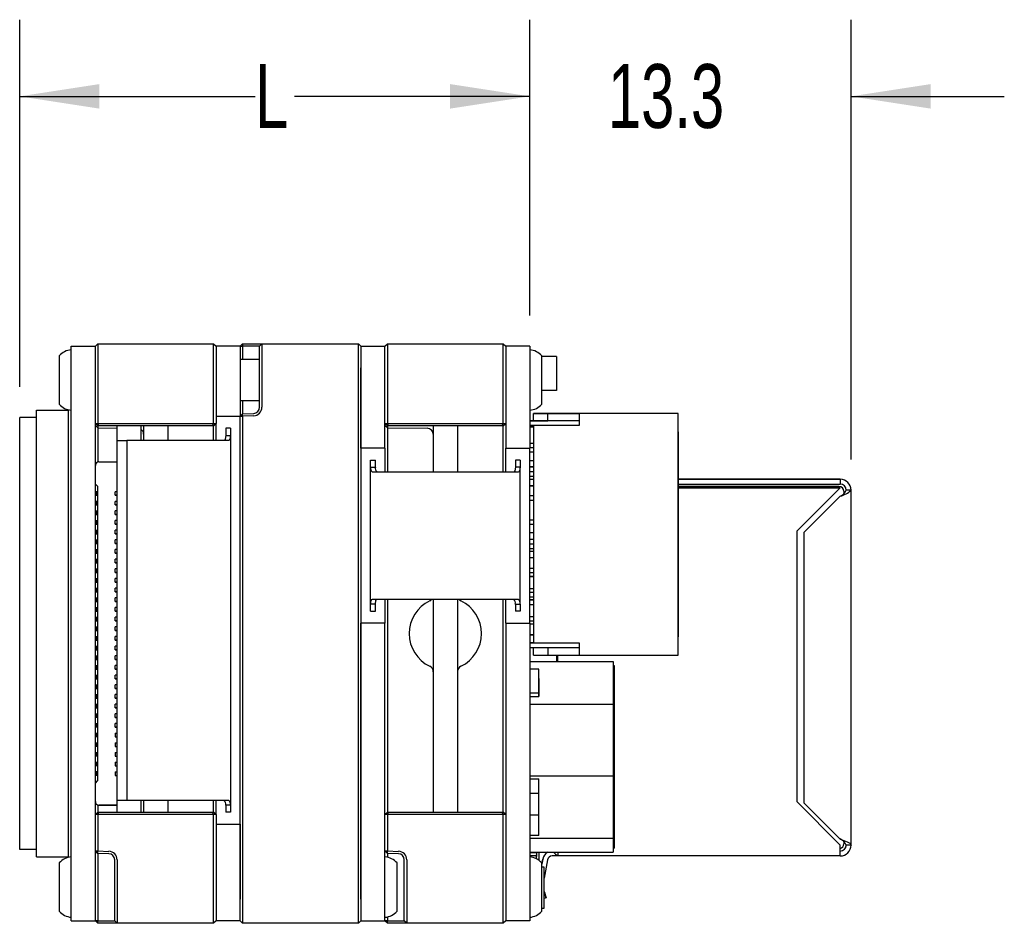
# Model space of a CAD drawing. Extents: x 5 to 274, y 4 to 211.
# Tile 4 of 7: x 122 to 163, y 124 to 161. Entities that reach past the tile are written whole.
import ezdxf
from ezdxf.enums import TextEntityAlignment as Align

# ---------------------------------------------------------------- set-up
doc = ezdxf.new("R2010")
doc.units = 0
doc.layers.get('0').update_dxf_attribs({"linetype": 'CONTINUOUS'})
doc.layers.add('DIMENSIONS', color=8, linetype='CONTINUOUS')
doc.dimstyles.new('SLDDIMSTYLE2', dxfattribs={"dimtxt": 2.645833, "dimasz": 3.302, "dimexe": 0, "dimexo": 0.0625, "dimgap": 0.661458, "dimtad": 0, "dimtih": 1, "dimtoh": 1, "dimrnd": 1e-09, "dimzin": 12, "dimsah": 1, "dimcen": 0.09, "dimazin": 3, "dimtfac": 1, "dimtofl": 0, "dimtmove": 0, "dimatfit": 3})
doc.dimstyles.new('SLDDIMSTYLE3', dxfattribs={"dimtxt": 2.645833, "dimasz": 3.302, "dimexe": 0, "dimexo": 0.0625, "dimgap": 0.661458, "dimtad": 0, "dimtih": 1, "dimtoh": 1, "dimrnd": 1e-09, "dimzin": 12, "dimsah": 1, "dimcen": 0.09, "dimazin": 3, "dimtfac": 1, "dimtmove": 0, "dimatfit": 3})

# ---------------------------------------------------------------- blocks, each defined once
blk = doc.blocks.new('_D_5')
at = {"layer": 'DIMENSIONS'}
for p, q in [((121.823, 145.864), (121.823, 161.066)), ((142.958, 148.814), (142.958, 161.066)), ((121.823, 157.891), (131.574, 157.891)), ((142.958, 157.891), (133.206, 157.891))]:
    blk.add_line(p, q, dxfattribs=at)
for points in [[(121.823, 157.891), (125.125, 157.383), (125.125, 158.399)], [(142.958, 157.891), (139.656, 158.399), (139.656, 157.383)]]:
    blk.add_solid(points, dxfattribs=at)
at = {"layer": 'DIMENSIONS', "width": 0.7}
blk.add_text('L', height=2.646, dxfattribs=at).set_placement((131.574, 155.789), align=Align.BOTTOM_LEFT)
blk = doc.blocks.new('_D_6')
at = {"layer": 'DIMENSIONS'}
for p, q in [((142.958, 148.814), (142.958, 161.066)), ((156.267, 142.855), (156.267, 161.066)), ((142.958, 157.891), (136.608, 157.891)), ((156.267, 157.891), (162.617, 157.891))]:
    blk.add_line(p, q, dxfattribs=at)
for points in [[(142.958, 157.891), (139.656, 158.399), (139.656, 157.383)], [(156.267, 157.891), (159.569, 157.383), (159.569, 158.399)]]:
    blk.add_solid(points, dxfattribs=at)
at = {"layer": 'DIMENSIONS', "width": 0.7}
blk.add_text('13.3', height=2.6458, dxfattribs=at).set_placement((146.192, 155.789), align=Align.BOTTOM_LEFT)

msp = doc.modelspace()

# ---------------------------------------------------------------- linework, layer by layer
at = {"color": 7, "linetype": 'CONTINUOUS'}
for p, q in [((123.958, 147.544), (124.958, 147.544)), ((123.958, 146.644), (123.958, 147.544)), ((124.958, 147.544), (125.058, 147.644)), ((124.958, 147.044), (124.958, 147.544)), ((125.058, 147.644), (125.058, 147.044)), ((125.058, 147.644), (129.858, 147.644)), ((129.858, 147.044), (129.858, 147.644)), ((129.858, 147.644), (129.958, 147.544)), ((130.958, 147.544), (129.958, 147.544)), ((129.958, 147.544), (129.958, 147.044)), ((131.058, 147.644), (130.958, 147.544)), ((130.958, 147.544), (130.958, 146.644)), ((130.958, 147.544), (131.058, 147.544)), ((131.058, 147.644), (131.058, 147.544)), ((131.058, 147.644), (131.52, 147.644)), ((131.058, 147.544), (131.058, 146.994)), ((131.516, 147.544), (131.058, 147.544)), ((131.758, 147.544), (131.516, 147.544)), ((131.52, 147.644), (131.858, 147.644)), ((131.758, 147.544), (131.858, 147.644)), ((131.758, 147.044), (131.758, 147.544)), ((131.858, 147.644), (131.858, 147.044)), ((131.858, 147.644), (135.858, 147.644)), ((135.858, 147.044), (135.858, 147.644)), ((135.958, 147.544), (135.858, 147.644)), ((135.958, 147.544), (136.958, 147.544)), ((135.958, 147.544), (135.958, 147.044)), ((136.958, 147.544), (137.058, 147.644)), ((136.958, 147.044), (136.958, 147.544)), ((137.058, 147.644), (137.058, 147.044)), ((137.058, 147.644), (141.858, 147.644)), ((141.858, 147.044), (141.858, 147.644)), ((141.858, 147.644), (141.958, 147.544)), ((142.958, 147.544), (141.958, 147.544)), ((141.958, 147.544), (141.958, 147.044)), ((142.958, 147.544), (142.958, 146.644)), ((123.458, 147.144), (123.458, 145.624)), ((124.958, 144.344), (124.958, 147.044)), ((125.058, 147.044), (125.058, 144.344)), ((129.858, 144.344), (129.858, 147.044)), ((129.958, 147.044), (129.958, 144.344)), ((131.758, 146.994), (130.958, 146.994)), ((131.758, 145.013), (131.758, 147.044)), ((131.858, 147.044), (131.858, 145.013)), ((135.858, 124.244), (135.858, 147.044)), ((135.958, 147.044), (135.958, 124.244)), ((136.958, 144.344), (136.958, 147.044)), ((137.058, 147.044), (137.058, 144.344)), ((141.858, 144.344), (141.858, 147.044)), ((141.958, 147.044), (141.958, 144.344)), ((143.458, 146.579), (143.458, 147.144)), ((144.058, 147.112), (143.458, 147.112)), ((144.058, 147.112), (144.058, 145.712)), ((123.958, 124.644), (123.958, 146.644)), ((124.958, 124.644), (124.958, 146.644)), ((129.958, 146.644), (129.958, 144.644)), ((130.958, 146.644), (130.958, 144.644)), ((135.958, 143.326), (135.958, 146.644)), ((136.958, 143.326), (136.958, 146.644)), ((141.958, 146.644), (141.958, 143.326)), ((142.958, 146.644), (142.958, 143.326)), ((143.458, 145.144), (143.458, 146.579)), ((144.058, 145.712), (143.458, 145.712)), ((144.058, 145.711), (143.458, 145.711)), ((144.058, 145.712), (144.058, 145.711)), ((123.458, 145.624), (123.458, 145.144)), ((130.958, 145.294), (131.758, 145.294)), ((131.058, 145.294), (131.058, 144.747)), ((122.523, 144.894), (123.843, 144.894)), ((122.523, 126.394), (122.523, 144.894)), ((123.843, 126.394), (123.843, 144.894)), ((122.523, 144.594), (121.823, 144.594)), ((121.823, 126.694), (121.823, 144.594)), ((129.958, 144.644), (130.958, 144.644)), ((130.958, 144.64), (131.058, 144.747)), ((130.958, 144.64), (131.058, 144.647)), ((130.958, 144.64), (130.958, 144.644)), ((130.958, 124.244), (130.958, 144.64)), ((131.058, 144.747), (131.516, 144.763)), ((131.058, 144.647), (131.058, 144.747)), ((131.52, 144.663), (131.058, 144.647)), ((131.058, 144.647), (131.058, 124.244)), ((145.008, 144.454), (142.958, 144.454)), ((142.958, 144.454), (143.708, 144.454)), ((143.108, 144.754), (143.708, 144.754)), ((143.108, 144.754), (143.108, 144.754)), ((146.858, 144.754), (143.108, 144.754)), ((143.108, 144.454), (143.108, 144.754)), ((143.708, 144.754), (145.008, 144.754)), ((143.708, 144.754), (143.708, 144.754)), ((143.708, 144.454), (143.708, 144.754)), ((145.008, 144.454), (143.708, 144.454)), ((145.008, 144.754), (145.008, 144.254)), ((149.108, 144.754), (145.008, 144.754)), ((145.008, 144.754), (145.008, 144.754)), ((146.858, 144.754), (146.858, 144.754)), ((148.458, 144.754), (146.858, 144.754)), ((148.458, 144.754), (148.458, 144.754)), ((149.108, 144.754), (148.458, 144.754)), ((149.108, 134.754), (149.108, 144.754)), ((149.108, 144.254), (149.108, 144.754)), ((149.108, 144.754), (149.108, 144.754)), ((124.958, 144.344), (125.058, 144.344)), ((125.058, 144.244), (124.958, 144.344)), ((125.059, 144.16), (124.958, 144.261)), ((125.058, 144.344), (129.858, 144.344)), ((125.099, 144.244), (125.058, 144.344)), ((125.099, 144.244), (125.058, 144.244)), ((125.059, 144.244), (125.059, 144.16)), ((125.059, 144.16), (125.858, 144.153)), ((129.816, 144.244), (125.099, 144.244)), ((125.858, 143.64), (125.858, 144.244)), ((126.858, 143.644), (126.858, 144.244)), ((126.958, 144.244), (126.958, 143.644)), ((127.958, 144.244), (127.958, 143.644)), ((129.816, 144.244), (129.858, 144.344)), ((129.858, 144.244), (129.816, 144.244)), ((129.857, 143.644), (129.857, 144.244)), ((129.858, 144.344), (129.958, 144.344)), ((129.858, 144.244), (129.958, 144.344)), ((129.958, 144.144), (129.958, 144.344)), ((129.958, 143.644), (129.958, 144.144)), ((130.558, 144.144), (130.358, 144.144)), ((130.358, 144.144), (130.358, 143.848)), ((130.558, 144.144), (130.558, 143.848)), ((136.958, 144.344), (137.058, 144.344)), ((137.058, 144.244), (136.958, 144.344)), ((137.059, 144.16), (136.958, 144.261)), ((137.058, 144.344), (141.858, 144.344)), ((137.099, 144.244), (137.058, 144.344)), ((137.099, 144.244), (137.058, 144.244)), ((137.059, 144.244), (137.059, 144.16)), ((137.059, 144.16), (138.71, 144.146)), ((141.816, 144.244), (137.099, 144.244)), ((138.958, 144.244), (138.958, 143.329)), ((139.958, 144.244), (139.958, 143.329)), ((141.816, 144.244), (141.858, 144.344)), ((141.858, 144.244), (141.816, 144.244)), ((141.857, 142.326), (141.857, 144.244)), ((141.858, 144.344), (141.958, 144.344)), ((141.858, 144.244), (141.958, 144.344)), ((143.108, 144.254), (142.958, 144.254)), ((142.958, 144.226), (143.108, 144.226)), ((142.958, 144.207), (143.108, 144.207)), ((143.108, 144.207), (142.958, 144.207)), ((143.108, 144.254), (143.108, 135.254)), ((145.008, 144.254), (143.108, 144.254)), ((149.108, 144.254), (149.108, 144.254)), ((149.108, 135.254), (149.108, 144.254)), ((125.059, 143.91), (125.059, 142.745)), ((125.858, 143.64), (126.258, 143.64)), ((125.858, 128.744), (125.858, 143.64)), ((126.258, 143.644), (126.258, 128.744)), ((127.458, 143.644), (126.258, 143.644)), ((128.408, 143.644), (127.458, 143.644)), ((129.358, 143.644), (128.408, 143.644)), ((130.478, 143.644), (129.358, 143.644)), ((130.358, 143.848), (130.558, 143.848)), ((130.558, 143.848), (130.558, 128.54)), ((137.059, 143.91), (137.059, 142.326)), ((149.108, 144.004), (149.108, 144.004)), ((149.108, 141.979), (149.108, 144.004)), ((149.108, 144.004), (149.108, 135.504)), ((136.958, 143.326), (135.958, 143.326)), ((136.958, 143.326), (136.958, 142.826)), ((138.958, 143.329), (138.958, 142.326)), ((139.958, 143.329), (139.958, 142.326)), ((141.958, 143.326), (142.958, 143.326)), ((141.958, 142.826), (141.958, 143.326)), ((142.958, 143.532), (143.108, 143.532)), ((142.958, 143.354), (143.108, 143.354)), ((142.958, 143.354), (143.108, 143.354)), ((142.958, 142.826), (142.958, 143.326)), ((136.358, 142.826), (136.558, 142.826)), ((136.358, 142.53), (136.358, 142.826)), ((136.558, 142.53), (136.558, 142.826)), ((136.958, 142.826), (136.958, 142.326)), ((141.958, 142.326), (141.958, 142.826)), ((142.558, 142.826), (142.358, 142.826)), ((142.358, 142.826), (142.358, 142.53)), ((142.558, 142.826), (142.558, 142.53)), ((143.108, 143.154), (142.958, 143.154)), ((142.958, 136.569), (142.958, 142.826)), ((143.108, 142.796), (142.958, 142.796)), ((125.108, 142.754), (125.858, 142.754)), ((136.358, 136.862), (136.358, 142.53)), ((136.358, 142.53), (136.558, 142.53)), ((142.558, 142.53), (142.358, 142.53)), ((142.558, 136.862), (142.558, 142.53)), ((143.108, 142.554), (142.958, 142.554)), ((143.108, 142.554), (142.958, 142.554)), ((143.108, 142.529), (142.958, 142.529)), ((143.108, 142.529), (142.958, 142.529)), ((137.558, 142.326), (136.437, 142.326)), ((141.358, 142.326), (137.558, 142.326)), ((142.478, 142.326), (141.358, 142.326)), ((142.958, 142.354), (143.108, 142.354)), ((142.958, 142.354), (143.108, 142.354)), ((143.108, 142.154), (142.958, 142.154)), ((143.108, 142.029), (142.958, 142.029)), ((149.108, 142.035), (155.817, 142.035)), ((155.817, 142.035), (149.108, 142.035)), ((149.108, 141.979), (149.108, 141.979)), ((149.108, 137.529), (149.108, 141.979)), ((155.666, 142.035), (155.817, 142.035)), ((155.666, 142.035), (155.666, 142.035)), ((155.817, 142.035), (155.666, 142.035)), ((155.817, 142.035), (155.817, 141.835)), ((155.817, 142.035), (155.817, 142.035)), ((124.958, 141.834), (125.048, 141.744)), ((125.048, 141.744), (124.958, 141.834)), ((125.048, 141.744), (125.048, 141.744)), ((125.048, 141.744), (125.048, 129.544)), ((142.958, 141.76), (143.108, 141.76)), ((143.108, 141.76), (142.958, 141.76)), ((149.108, 141.835), (155.817, 141.835)), ((155.767, 141.735), (149.108, 141.735)), ((149.108, 141.735), (155.767, 141.735)), ((149.108, 141.685), (149.172, 141.685)), ((149.172, 141.685), (149.108, 141.685)), ((149.172, 141.685), (155.817, 141.685)), ((155.817, 141.685), (149.172, 141.685)), ((155.817, 141.685), (154.017, 139.885)), ((155.817, 141.685), (155.817, 141.685)), ((156.267, 141.585), (156.067, 141.585)), ((156.267, 126.885), (156.267, 141.585)), ((156.267, 141.585), (156.267, 141.585)), ((125.018, 141.51), (124.958, 141.51)), ((124.958, 141.51), (125.018, 141.51)), ((125.018, 141.36), (124.958, 141.36)), ((125.018, 141.51), (125.018, 141.36)), ((125.018, 141.51), (125.018, 141.51)), ((125.018, 141.36), (125.018, 141.51)), ((125.018, 141.51), (125.018, 141.51)), ((125.018, 141.51), (125.018, 141.36)), ((125.018, 141.36), (125.018, 141.36)), ((125.018, 141.36), (125.018, 141.36)), ((125.778, 141.369), (125.778, 141.519)), ((125.858, 141.519), (125.778, 141.519)), ((125.858, 141.369), (125.778, 141.369)), ((125.778, 141.369), (125.858, 141.369)), ((125.778, 141.369), (125.778, 141.369)), ((142.958, 141.354), (143.108, 141.354)), ((142.958, 141.354), (143.108, 141.354)), ((143.108, 141.154), (142.958, 141.154)), ((155.817, 141.335), (154.317, 139.835)), ((155.817, 141.335), (154.317, 139.835)), ((155.817, 141.335), (155.817, 141.335)), ((155.967, 141.535), (155.967, 141.439)), ((156.267, 141.434), (156.267, 141.434)), ((125.018, 141.11), (124.958, 141.11)), ((124.958, 141.11), (125.018, 141.11)), ((125.018, 140.96), (124.958, 140.96)), ((125.018, 141.11), (125.018, 140.96)), ((125.018, 141.11), (125.018, 141.11)), ((125.018, 140.96), (125.018, 141.11)), ((125.018, 141.11), (125.018, 141.11)), ((125.018, 141.11), (125.018, 140.96)), ((125.018, 140.96), (125.018, 140.96)), ((125.018, 140.96), (125.018, 140.96)), ((125.858, 141.119), (125.778, 141.119)), ((125.778, 140.969), (125.778, 141.119)), ((125.778, 140.969), (125.858, 140.969)), ((125.778, 140.969), (125.778, 140.969)), ((125.858, 140.969), (125.778, 140.969)), ((125.018, 140.71), (124.958, 140.71)), ((124.958, 140.71), (125.018, 140.71)), ((125.018, 140.56), (124.958, 140.56)), ((125.018, 140.71), (125.018, 140.56)), ((125.018, 140.71), (125.018, 140.71)), ((125.018, 140.56), (125.018, 140.71)), ((125.018, 140.71), (125.018, 140.71)), ((125.018, 140.71), (125.018, 140.56)), ((125.018, 140.56), (125.018, 140.56)), ((125.018, 140.56), (125.018, 140.56)), ((125.778, 140.569), (125.778, 140.719)), ((125.858, 140.719), (125.778, 140.719)), ((125.778, 140.569), (125.858, 140.569)), ((125.778, 140.569), (125.778, 140.569)), ((125.858, 140.569), (125.778, 140.569)), ((142.958, 140.354), (143.108, 140.354)), ((142.958, 140.354), (143.108, 140.354)), ((125.018, 140.31), (124.958, 140.31)), ((124.958, 140.31), (125.018, 140.31)), ((125.018, 140.16), (124.958, 140.16)), ((125.018, 140.31), (125.018, 140.16)), ((125.018, 140.31), (125.018, 140.31)), ((125.018, 140.16), (125.018, 140.31)), ((125.018, 140.31), (125.018, 140.31)), ((125.018, 140.31), (125.018, 140.16)), ((125.018, 140.16), (125.018, 140.16)), ((125.018, 140.16), (125.018, 140.16)), ((125.778, 140.169), (125.778, 140.319)), ((125.858, 140.319), (125.778, 140.319)), ((125.858, 140.169), (125.778, 140.169)), ((125.778, 140.169), (125.858, 140.169)), ((125.778, 140.169), (125.778, 140.169)), ((143.108, 140.154), (142.958, 140.154)), ((125.018, 139.91), (124.958, 139.91)), ((124.958, 139.91), (125.018, 139.91)), ((125.018, 139.76), (124.958, 139.76)), ((125.018, 139.91), (125.018, 139.76)), ((125.018, 139.91), (125.018, 139.91)), ((125.018, 139.76), (125.018, 139.91)), ((125.018, 139.91), (125.018, 139.91)), ((125.018, 139.91), (125.018, 139.76)), ((125.018, 139.76), (125.018, 139.76)), ((125.018, 139.76), (125.018, 139.76)), ((125.858, 139.919), (125.778, 139.919)), ((125.778, 139.769), (125.778, 139.919)), ((125.858, 139.769), (125.778, 139.769)), ((125.778, 139.769), (125.858, 139.769)), ((125.778, 139.769), (125.778, 139.769)), ((125.858, 139.519), (125.778, 139.519)), ((125.778, 139.369), (125.778, 139.519)), ((143.108, 139.809), (142.958, 139.809)), ((143.108, 139.542), (142.958, 139.542)), ((143.108, 139.542), (142.958, 139.542)), ((154.017, 139.885), (154.017, 128.685)), ((154.317, 139.835), (154.317, 128.635)), ((154.317, 139.835), (154.317, 139.835)), ((125.018, 139.51), (124.958, 139.51)), ((124.958, 139.51), (125.018, 139.51)), ((125.018, 139.36), (124.958, 139.36)), ((125.018, 139.11), (124.958, 139.11)), ((124.958, 139.11), (125.018, 139.11)), ((125.018, 139.51), (125.018, 139.36)), ((125.018, 139.51), (125.018, 139.51)), ((125.018, 139.36), (125.018, 139.51)), ((125.018, 139.51), (125.018, 139.51)), ((125.018, 139.51), (125.018, 139.36)), ((125.018, 139.36), (125.018, 139.36)), ((125.018, 139.36), (125.018, 139.36)), ((125.018, 139.11), (125.018, 138.96)), ((125.018, 139.11), (125.018, 139.11)), ((125.018, 138.96), (125.018, 139.11)), ((125.018, 139.11), (125.018, 139.11)), ((125.018, 139.11), (125.018, 138.96)), ((125.858, 139.369), (125.778, 139.369)), ((125.778, 139.369), (125.858, 139.369)), ((125.778, 139.369), (125.778, 139.369)), ((125.778, 138.969), (125.778, 139.119)), ((125.858, 139.119), (125.778, 139.119)), ((142.958, 139.354), (143.108, 139.354)), ((142.958, 139.354), (143.108, 139.354)), ((143.108, 139.154), (142.958, 139.154)), ((125.018, 138.96), (124.958, 138.96)), ((125.018, 138.71), (124.958, 138.71)), ((124.958, 138.71), (125.018, 138.71)), ((125.018, 138.96), (125.018, 138.96)), ((125.018, 138.96), (125.018, 138.96)), ((125.018, 138.71), (125.018, 138.56)), ((125.018, 138.71), (125.018, 138.71)), ((125.018, 138.56), (125.018, 138.71)), ((125.018, 138.71), (125.018, 138.71)), ((125.018, 138.71), (125.018, 138.56)), ((125.858, 138.969), (125.778, 138.969)), ((125.778, 138.969), (125.858, 138.969)), ((125.778, 138.969), (125.778, 138.969)), ((125.858, 138.719), (125.778, 138.719)), ((125.778, 138.569), (125.778, 138.719)), ((143.108, 139.042), (142.958, 139.042)), ((143.108, 138.78), (142.958, 138.78)), ((143.108, 138.78), (142.958, 138.78)), ((125.018, 138.56), (124.958, 138.56)), ((125.018, 138.31), (124.958, 138.31)), ((124.958, 138.31), (125.018, 138.31)), ((125.018, 138.56), (125.018, 138.56)), ((125.018, 138.56), (125.018, 138.56)), ((125.018, 138.31), (125.018, 138.16)), ((125.018, 138.31), (125.018, 138.31)), ((125.018, 138.16), (125.018, 138.31)), ((125.018, 138.31), (125.018, 138.31)), ((125.018, 138.31), (125.018, 138.16)), ((125.858, 138.569), (125.778, 138.569)), ((125.778, 138.569), (125.858, 138.569)), ((125.778, 138.569), (125.778, 138.569)), ((125.778, 138.169), (125.778, 138.319)), ((125.858, 138.319), (125.778, 138.319)), ((142.958, 138.354), (143.108, 138.354)), ((142.958, 138.354), (143.108, 138.354)), ((125.018, 138.16), (124.958, 138.16)), ((125.018, 137.91), (124.958, 137.91)), ((124.958, 137.91), (125.018, 137.91)), ((125.018, 138.16), (125.018, 138.16)), ((125.018, 138.16), (125.018, 138.16)), ((125.018, 137.91), (125.018, 137.76)), ((125.018, 137.91), (125.018, 137.91)), ((125.018, 137.76), (125.018, 137.91)), ((125.018, 137.91), (125.018, 137.91)), ((125.018, 137.91), (125.018, 137.76)), ((125.858, 138.169), (125.778, 138.169)), ((125.778, 138.169), (125.858, 138.169)), ((125.778, 138.169), (125.778, 138.169)), ((125.858, 137.919), (125.778, 137.919)), ((125.778, 137.769), (125.778, 137.919)), ((143.108, 138.154), (142.958, 138.154)), ((142.958, 138.011), (143.108, 138.011)), ((143.108, 138.011), (142.958, 138.011)), ((125.018, 137.76), (124.958, 137.76)), ((125.018, 137.51), (124.958, 137.51)), ((124.958, 137.51), (125.018, 137.51)), ((125.018, 137.76), (125.018, 137.76)), ((125.018, 137.76), (125.018, 137.76)), ((125.018, 137.51), (125.018, 137.36)), ((125.018, 137.51), (125.018, 137.51)), ((125.018, 137.36), (125.018, 137.51)), ((125.018, 137.51), (125.018, 137.51)), ((125.018, 137.51), (125.018, 137.36)), ((125.858, 137.769), (125.778, 137.769)), ((125.778, 137.769), (125.858, 137.769)), ((125.778, 137.769), (125.778, 137.769)), ((125.778, 137.369), (125.778, 137.519)), ((125.858, 137.519), (125.778, 137.519)), ((142.958, 137.511), (143.108, 137.511)), ((149.108, 137.529), (149.108, 137.529)), ((149.108, 135.504), (149.108, 137.529)), ((125.018, 137.36), (124.958, 137.36)), ((125.018, 137.11), (124.958, 137.11)), ((124.958, 137.11), (125.018, 137.11)), ((125.018, 137.36), (125.018, 137.36)), ((125.018, 137.36), (125.018, 137.36)), ((125.018, 137.11), (125.018, 136.96)), ((125.018, 137.11), (125.018, 137.11)), ((125.018, 136.96), (125.018, 137.11)), ((125.018, 137.11), (125.018, 137.11)), ((125.018, 137.11), (125.018, 136.96)), ((125.858, 137.369), (125.778, 137.369)), ((125.778, 137.369), (125.858, 137.369)), ((125.778, 137.369), (125.778, 137.369)), ((125.778, 136.969), (125.778, 137.119)), ((125.858, 137.119), (125.778, 137.119)), ((142.958, 137.354), (143.108, 137.354)), ((142.958, 137.354), (143.108, 137.354)), ((143.108, 137.154), (142.958, 137.154)), ((125.018, 136.96), (124.958, 136.96)), ((125.018, 136.71), (124.958, 136.71)), ((124.958, 136.71), (125.018, 136.71)), ((125.018, 136.96), (125.018, 136.96)), ((125.018, 136.96), (125.018, 136.96)), ((125.018, 136.71), (125.018, 136.56)), ((125.018, 136.71), (125.018, 136.71)), ((125.018, 136.56), (125.018, 136.71)), ((125.018, 136.71), (125.018, 136.71)), ((125.018, 136.71), (125.018, 136.56)), ((125.858, 136.969), (125.778, 136.969)), ((125.778, 136.969), (125.858, 136.969)), ((125.778, 136.969), (125.778, 136.969)), ((125.858, 136.719), (125.778, 136.719)), ((125.778, 136.569), (125.778, 136.719)), ((136.558, 136.862), (136.358, 136.862)), ((136.358, 136.566), (136.358, 136.862)), ((136.437, 137.066), (137.558, 137.066)), ((136.558, 136.566), (136.558, 136.862)), ((136.958, 137.066), (136.958, 136.569)), ((137.059, 137.066), (137.059, 128.244)), ((137.558, 137.066), (141.358, 137.066)), ((138.958, 137.066), (138.958, 134.583)), ((139.958, 137.066), (139.958, 134.583)), ((141.358, 137.066), (142.478, 137.066)), ((141.857, 128.244), (141.857, 137.066)), ((141.958, 136.569), (141.958, 137.066)), ((142.358, 136.862), (142.558, 136.862)), ((142.358, 136.862), (142.358, 136.566)), ((142.558, 136.862), (142.558, 136.566)), ((143.108, 137.044), (142.958, 137.044)), ((142.958, 137.044), (143.108, 137.044)), ((142.958, 136.844), (143.108, 136.844)), ((125.018, 136.56), (124.958, 136.56)), ((125.018, 136.31), (124.958, 136.31)), ((124.958, 136.31), (125.018, 136.31)), ((125.018, 136.56), (125.018, 136.56)), ((125.018, 136.56), (125.018, 136.56)), ((125.018, 136.31), (125.018, 136.16)), ((125.018, 136.31), (125.018, 136.31)), ((125.018, 136.16), (125.018, 136.31)), ((125.018, 136.31), (125.018, 136.31)), ((125.018, 136.31), (125.018, 136.16)), ((125.858, 136.569), (125.778, 136.569)), ((125.778, 136.569), (125.858, 136.569)), ((125.778, 136.569), (125.778, 136.569)), ((125.858, 136.319), (125.778, 136.319)), ((125.778, 136.169), (125.778, 136.319)), ((136.358, 136.566), (136.558, 136.566)), ((136.958, 136.569), (136.958, 136.069)), ((141.958, 136.069), (141.958, 136.569)), ((142.558, 136.566), (142.358, 136.566)), ((142.958, 136.069), (142.958, 136.569)), ((142.958, 136.354), (143.108, 136.354)), ((142.958, 136.354), (143.108, 136.354)), ((125.018, 136.16), (124.958, 136.16)), ((125.018, 135.91), (124.958, 135.91)), ((124.958, 135.91), (125.018, 135.91)), ((125.018, 136.16), (125.018, 136.16)), ((125.018, 136.16), (125.018, 136.16)), ((125.018, 135.91), (125.018, 135.76)), ((125.018, 135.91), (125.018, 135.91)), ((125.018, 135.76), (125.018, 135.91)), ((125.018, 135.91), (125.018, 135.91)), ((125.018, 135.91), (125.018, 135.76)), ((125.858, 136.169), (125.778, 136.169)), ((125.778, 136.169), (125.858, 136.169)), ((125.778, 136.169), (125.778, 136.169)), ((125.778, 135.769), (125.778, 135.919)), ((125.858, 135.919), (125.778, 135.919)), ((136.958, 136.069), (135.958, 136.069)), ((135.958, 124.644), (135.958, 136.069)), ((136.958, 124.644), (136.958, 136.069)), ((141.958, 136.069), (142.958, 136.069)), ((141.958, 136.069), (141.958, 124.644)), ((143.108, 136.154), (142.958, 136.154)), ((142.958, 136.069), (142.958, 124.644)), ((142.958, 136.044), (143.108, 136.044)), ((125.018, 135.76), (124.958, 135.76)), ((125.018, 135.51), (124.958, 135.51)), ((124.958, 135.51), (125.018, 135.51)), ((125.018, 135.76), (125.018, 135.76)), ((125.018, 135.76), (125.018, 135.76)), ((125.018, 135.51), (125.018, 135.36)), ((125.018, 135.51), (125.018, 135.51)), ((125.018, 135.36), (125.018, 135.51)), ((125.018, 135.51), (125.018, 135.51)), ((125.018, 135.51), (125.018, 135.36)), ((125.858, 135.769), (125.778, 135.769)), ((125.778, 135.769), (125.858, 135.769)), ((125.778, 135.769), (125.778, 135.769)), ((125.778, 135.369), (125.778, 135.519)), ((125.858, 135.519), (125.778, 135.519)), ((142.958, 135.584), (143.108, 135.584)), ((143.108, 135.584), (142.958, 135.584)), ((149.108, 135.504), (149.108, 135.504)), ((125.018, 135.36), (124.958, 135.36)), ((125.018, 135.11), (124.958, 135.11)), ((124.958, 135.11), (125.018, 135.11)), ((125.018, 135.36), (125.018, 135.36)), ((125.018, 135.36), (125.018, 135.36)), ((125.018, 135.11), (125.018, 134.96)), ((125.018, 135.11), (125.018, 135.11)), ((125.018, 134.96), (125.018, 135.11)), ((125.018, 135.11), (125.018, 135.11)), ((125.018, 135.11), (125.018, 134.96)), ((125.858, 135.369), (125.778, 135.369)), ((125.778, 135.369), (125.858, 135.369)), ((125.778, 135.369), (125.778, 135.369)), ((125.858, 135.119), (125.778, 135.119)), ((125.778, 134.969), (125.778, 135.119)), ((142.958, 135.254), (143.108, 135.254)), ((143.108, 135.254), (142.958, 135.254)), ((145.008, 135.054), (142.958, 135.054)), ((143.108, 135.254), (145.008, 135.254)), ((143.108, 134.754), (143.108, 135.054)), ((143.708, 135.054), (143.708, 134.754)), ((145.008, 135.254), (145.008, 134.754)), ((149.108, 135.254), (149.108, 135.254)), ((149.108, 134.754), (149.108, 135.254)), ((125.018, 134.96), (124.958, 134.96)), ((125.018, 134.71), (124.958, 134.71)), ((124.958, 134.71), (125.018, 134.71)), ((125.018, 134.96), (125.018, 134.96)), ((125.018, 134.96), (125.018, 134.96)), ((125.018, 134.71), (125.018, 134.56)), ((125.018, 134.71), (125.018, 134.71)), ((125.018, 134.56), (125.018, 134.71)), ((125.018, 134.71), (125.018, 134.71)), ((125.018, 134.71), (125.018, 134.56)), ((125.778, 134.969), (125.858, 134.969)), ((125.858, 134.969), (125.778, 134.969)), ((125.778, 134.969), (125.778, 134.969)), ((125.858, 134.719), (125.778, 134.719)), ((125.778, 134.569), (125.778, 134.719)), ((143.108, 134.754), (143.708, 134.754)), ((143.708, 134.754), (145.008, 134.754)), ((144.067, 134.754), (144.067, 134.484)), ((144.117, 134.484), (144.117, 134.754)), ((145.008, 134.754), (149.108, 134.754)), ((146.858, 134.754), (146.858, 134.754)), ((148.458, 134.754), (148.458, 134.754)), ((149.108, 134.754), (149.108, 134.754)), ((156.267, 134.635), (156.267, 134.635)), ((156.267, 134.635), (156.267, 134.635)), ((125.018, 134.56), (124.958, 134.56)), ((125.018, 134.31), (124.958, 134.31)), ((124.958, 134.31), (125.018, 134.31)), ((125.018, 134.56), (125.018, 134.56)), ((125.018, 134.56), (125.018, 134.56)), ((125.018, 134.31), (125.018, 134.16)), ((125.018, 134.31), (125.018, 134.31)), ((125.018, 134.16), (125.018, 134.31)), ((125.018, 134.31), (125.018, 134.31)), ((125.018, 134.31), (125.018, 134.16)), ((125.778, 134.569), (125.858, 134.569)), ((125.858, 134.569), (125.778, 134.569)), ((125.778, 134.569), (125.778, 134.569)), ((125.778, 134.169), (125.778, 134.319)), ((125.858, 134.319), (125.778, 134.319)), ((138.958, 134.583), (138.958, 133.708)), ((139.958, 134.583), (139.958, 133.708)), ((142.958, 134.484), (146.408, 134.484)), ((146.408, 134.484), (146.408, 132.718)), ((146.408, 134.323), (146.458, 134.323)), ((146.458, 134.323), (146.458, 132.649)), ((125.018, 134.16), (124.958, 134.16)), ((125.018, 133.91), (124.958, 133.91)), ((124.958, 133.91), (125.018, 133.91)), ((125.018, 134.16), (125.018, 134.16)), ((125.018, 134.16), (125.018, 134.16)), ((125.018, 133.91), (125.018, 133.76)), ((125.018, 133.91), (125.018, 133.91)), ((125.018, 133.76), (125.018, 133.91)), ((125.018, 133.91), (125.018, 133.91)), ((125.018, 133.91), (125.018, 133.76)), ((125.858, 134.169), (125.778, 134.169)), ((125.778, 134.169), (125.858, 134.169)), ((125.778, 134.169), (125.778, 134.169)), ((125.778, 133.769), (125.778, 133.919)), ((125.858, 133.919), (125.778, 133.919)), ((143.338, 134.17), (142.958, 134.17)), ((143.338, 133.032), (143.338, 134.17)), ((143.338, 133.174), (143.338, 134.17)), ((125.018, 133.76), (124.958, 133.76)), ((125.018, 133.51), (124.958, 133.51)), ((124.958, 133.51), (125.018, 133.51)), ((125.018, 133.76), (125.018, 133.76)), ((125.018, 133.76), (125.018, 133.76)), ((125.018, 133.51), (125.018, 133.36)), ((125.018, 133.51), (125.018, 133.51)), ((125.018, 133.36), (125.018, 133.51)), ((125.018, 133.51), (125.018, 133.51)), ((125.018, 133.51), (125.018, 133.36)), ((125.858, 133.769), (125.778, 133.769)), ((125.778, 133.769), (125.858, 133.769)), ((125.778, 133.769), (125.778, 133.769)), ((125.858, 133.519), (125.778, 133.519)), ((125.778, 133.369), (125.778, 133.519)), ((138.958, 133.708), (138.958, 132.294)), ((139.958, 133.708), (139.958, 132.294)), ((143.338, 133.788), (143.338, 133.032)), ((125.018, 133.36), (124.958, 133.36)), ((125.018, 133.11), (124.958, 133.11)), ((124.958, 133.11), (125.018, 133.11)), ((125.018, 133.36), (125.018, 133.36)), ((125.018, 133.36), (125.018, 133.36)), ((125.018, 133.11), (125.018, 132.96)), ((125.018, 133.11), (125.018, 133.11)), ((125.018, 132.96), (125.018, 133.11)), ((125.018, 133.11), (125.018, 133.11)), ((125.018, 133.11), (125.018, 132.96)), ((125.858, 133.369), (125.778, 133.369)), ((125.778, 133.369), (125.858, 133.369)), ((125.778, 133.369), (125.778, 133.369)), ((125.778, 132.969), (125.778, 133.119)), ((125.858, 133.119), (125.778, 133.119)), ((143.338, 133.174), (142.958, 133.174)), ((142.958, 133.032), (143.338, 133.032)), ((143.338, 133.032), (143.338, 133.174)), ((125.018, 132.96), (124.958, 132.96)), ((125.018, 132.71), (124.958, 132.71)), ((124.958, 132.71), (125.018, 132.71)), ((125.018, 132.96), (125.018, 132.96)), ((125.018, 132.96), (125.018, 132.96)), ((125.018, 132.71), (125.018, 132.56)), ((125.018, 132.71), (125.018, 132.71)), ((125.018, 132.56), (125.018, 132.71)), ((125.018, 132.71), (125.018, 132.71)), ((125.018, 132.71), (125.018, 132.56)), ((125.858, 132.969), (125.778, 132.969)), ((125.778, 132.969), (125.858, 132.969)), ((125.778, 132.969), (125.778, 132.969)), ((125.778, 132.569), (125.778, 132.719)), ((125.858, 132.719), (125.778, 132.719)), ((142.958, 132.718), (146.408, 132.718)), ((146.408, 132.718), (146.408, 129.753)), ((146.408, 132.649), (146.458, 132.649)), ((146.458, 132.649), (146.458, 129.809)), ((125.018, 132.56), (124.958, 132.56)), ((125.018, 132.31), (124.958, 132.31)), ((124.958, 132.31), (125.018, 132.31)), ((125.018, 132.56), (125.018, 132.56)), ((125.018, 132.56), (125.018, 132.56)), ((125.018, 132.31), (125.018, 132.16)), ((125.018, 132.31), (125.018, 132.31)), ((125.018, 132.16), (125.018, 132.31)), ((125.018, 132.31), (125.018, 132.31)), ((125.018, 132.31), (125.018, 132.16)), ((125.858, 132.569), (125.778, 132.569)), ((125.778, 132.569), (125.858, 132.569)), ((125.778, 132.569), (125.778, 132.569)), ((125.858, 132.319), (125.778, 132.319)), ((125.778, 132.169), (125.778, 132.319)), ((138.958, 132.294), (138.958, 128.244)), ((139.958, 132.294), (139.958, 128.244)), ((125.018, 132.16), (124.958, 132.16)), ((125.018, 131.91), (124.958, 131.91)), ((124.958, 131.91), (125.018, 131.91)), ((125.018, 132.16), (125.018, 132.16)), ((125.018, 132.16), (125.018, 132.16)), ((125.018, 131.91), (125.018, 131.76)), ((125.018, 131.91), (125.018, 131.91)), ((125.018, 131.76), (125.018, 131.91)), ((125.018, 131.91), (125.018, 131.91)), ((125.018, 131.91), (125.018, 131.76)), ((125.778, 132.169), (125.858, 132.169)), ((125.858, 132.169), (125.778, 132.169)), ((125.778, 132.169), (125.778, 132.169)), ((125.778, 131.769), (125.778, 131.919)), ((125.858, 131.919), (125.778, 131.919)), ((125.858, 131.769), (125.778, 131.769)), ((125.778, 131.769), (125.858, 131.769)), ((125.778, 131.769), (125.778, 131.769)), ((146.458, 132.031), (146.458, 132.09)), ((146.458, 132.031), (146.458, 131.939)), ((156.267, 132.035), (156.267, 132.035)), ((156.267, 132.035), (156.267, 132.035)), ((125.018, 131.76), (124.958, 131.76)), ((125.018, 131.51), (124.958, 131.51)), ((124.958, 131.51), (125.018, 131.51)), ((125.018, 131.36), (124.958, 131.36)), ((125.018, 131.76), (125.018, 131.76)), ((125.018, 131.76), (125.018, 131.76)), ((125.018, 131.51), (125.018, 131.36)), ((125.018, 131.51), (125.018, 131.51)), ((125.018, 131.36), (125.018, 131.51)), ((125.018, 131.51), (125.018, 131.51)), ((125.018, 131.51), (125.018, 131.36)), ((125.018, 131.36), (125.018, 131.36)), ((125.018, 131.36), (125.018, 131.36)), ((125.778, 131.519), (125.858, 131.519)), ((125.778, 131.519), (125.778, 131.369)), ((125.778, 131.369), (125.858, 131.369)), ((125.778, 131.369), (125.858, 131.369)), ((125.778, 131.369), (125.778, 131.369)), ((125.018, 131.11), (124.958, 131.11)), ((124.958, 131.11), (125.018, 131.11)), ((125.018, 130.96), (124.958, 130.96)), ((125.018, 131.11), (125.018, 130.96)), ((125.018, 131.11), (125.018, 131.11)), ((125.018, 130.96), (125.018, 131.11)), ((125.018, 131.11), (125.018, 131.11)), ((125.018, 131.11), (125.018, 130.96)), ((125.018, 130.96), (125.018, 130.96)), ((125.018, 130.96), (125.018, 130.96)), ((125.778, 131.119), (125.778, 130.969)), ((125.778, 131.119), (125.858, 131.119)), ((125.778, 130.969), (125.858, 130.969)), ((125.778, 130.969), (125.858, 130.969)), ((125.778, 130.969), (125.778, 130.969)), ((146.458, 131.243), (146.458, 131.302)), ((146.458, 131.243), (146.458, 131.15)), ((125.018, 130.71), (124.958, 130.71)), ((124.958, 130.71), (125.018, 130.71)), ((125.018, 130.56), (124.958, 130.56)), ((125.018, 130.71), (125.018, 130.56)), ((125.018, 130.71), (125.018, 130.71)), ((125.018, 130.56), (125.018, 130.71)), ((125.018, 130.71), (125.018, 130.71)), ((125.018, 130.71), (125.018, 130.56)), ((125.018, 130.56), (125.018, 130.56)), ((125.018, 130.56), (125.018, 130.56)), ((125.778, 130.719), (125.858, 130.719)), ((125.778, 130.719), (125.778, 130.569)), ((125.778, 130.569), (125.858, 130.569)), ((125.778, 130.569), (125.858, 130.569)), ((125.778, 130.569), (125.778, 130.569)), ((125.018, 130.31), (124.958, 130.31)), ((124.958, 130.31), (125.018, 130.31)), ((125.018, 130.16), (124.958, 130.16)), ((125.018, 130.31), (125.018, 130.16)), ((125.018, 130.31), (125.018, 130.31)), ((125.018, 130.16), (125.018, 130.31)), ((125.018, 130.31), (125.018, 130.31)), ((125.018, 130.31), (125.018, 130.16)), ((125.018, 130.16), (125.018, 130.16)), ((125.018, 130.16), (125.018, 130.16)), ((125.778, 130.319), (125.858, 130.319)), ((125.778, 130.319), (125.778, 130.169)), ((125.778, 130.169), (125.858, 130.169)), ((125.778, 130.169), (125.858, 130.169)), ((125.778, 130.169), (125.778, 130.169)), ((146.458, 130.454), (146.458, 130.513)), ((146.458, 130.454), (146.458, 130.362)), ((156.267, 130.185), (156.267, 130.185)), ((125.018, 129.91), (124.958, 129.91)), ((124.958, 129.91), (125.018, 129.91)), ((125.018, 129.76), (124.958, 129.76)), ((125.018, 129.91), (125.018, 129.76)), ((125.018, 129.91), (125.018, 129.91)), ((125.018, 129.76), (125.018, 129.91)), ((125.018, 129.91), (125.018, 129.91)), ((125.018, 129.91), (125.018, 129.76)), ((125.018, 129.76), (125.018, 129.76)), ((125.018, 129.76), (125.018, 129.76)), ((125.778, 129.919), (125.858, 129.919)), ((125.778, 129.919), (125.778, 129.769)), ((125.778, 129.769), (125.858, 129.769)), ((125.778, 129.769), (125.858, 129.769)), ((125.778, 129.769), (125.778, 129.769)), ((142.958, 129.753), (146.408, 129.753)), ((146.458, 129.809), (146.408, 129.809)), ((146.408, 129.753), (146.408, 127.155)), ((146.458, 129.809), (146.458, 127.292)), ((124.958, 129.454), (125.048, 129.544)), ((142.958, 129.623), (143.338, 129.623)), ((143.338, 127.286), (143.338, 129.623)), ((143.338, 129.038), (143.338, 129.623)), ((142.958, 129.038), (143.338, 129.038)), ((143.338, 128.122), (143.338, 129.038)), ((125.059, 128.542), (125.059, 128.244)), ((125.858, 128.534), (125.108, 128.534)), ((125.108, 128.534), (125.858, 128.534)), ((125.658, 128.534), (125.358, 128.534)), ((125.358, 128.534), (125.358, 128.534)), ((125.358, 128.534), (125.658, 128.534)), ((125.708, 128.534), (125.658, 128.534)), ((125.658, 128.534), (125.708, 128.534)), ((125.808, 128.534), (125.708, 128.534)), ((125.708, 128.534), (125.708, 128.534)), ((125.708, 128.534), (125.708, 128.534)), ((125.708, 128.534), (125.808, 128.534)), ((125.858, 128.534), (125.808, 128.534)), ((125.808, 128.534), (125.858, 128.534)), ((125.858, 128.744), (126.258, 128.744)), ((125.858, 128.244), (125.858, 128.744)), ((126.258, 128.744), (127.458, 128.744)), ((126.858, 128.244), (126.858, 128.744)), ((126.958, 128.744), (126.958, 128.244)), ((127.458, 128.744), (128.408, 128.744)), ((127.958, 128.744), (127.958, 128.244)), ((128.408, 128.744), (129.358, 128.744)), ((129.358, 128.744), (130.478, 128.744)), ((129.857, 128.244), (129.857, 128.744)), ((129.958, 128.244), (129.958, 128.744)), ((130.558, 128.54), (130.358, 128.54)), ((130.358, 128.54), (130.358, 128.244)), ((130.558, 128.54), (130.558, 128.244)), ((146.458, 128.681), (146.458, 128.681)), ((154.017, 128.685), (155.817, 126.885)), ((154.017, 128.685), (155.817, 126.885)), ((154.017, 128.685), (154.017, 128.685)), ((154.317, 128.635), (155.817, 127.135)), ((156.267, 128.535), (156.267, 128.535)), ((124.958, 128.144), (125.058, 128.244)), ((124.958, 126.648), (124.958, 128.144)), ((125.058, 128.144), (124.958, 128.144)), ((125.058, 128.144), (125.099, 128.244)), ((125.058, 128.244), (125.099, 128.244)), ((125.058, 128.144), (125.058, 126.64)), ((129.858, 128.144), (125.058, 128.144)), ((125.099, 128.244), (129.816, 128.244)), ((129.858, 128.144), (129.816, 128.244)), ((129.816, 128.244), (129.858, 128.244)), ((129.958, 128.144), (129.858, 128.244)), ((129.958, 128.144), (129.858, 128.144)), ((129.858, 124.244), (129.858, 128.144)), ((129.958, 128.144), (129.958, 128.244)), ((129.958, 128.144), (129.958, 124.244)), ((130.558, 128.244), (130.358, 128.244)), ((136.958, 128.144), (137.058, 128.244)), ((137.058, 128.144), (136.958, 128.144)), ((136.958, 126.648), (136.958, 128.144)), ((137.058, 128.244), (137.099, 128.244)), ((137.058, 128.144), (137.099, 128.244)), ((137.058, 128.144), (137.058, 126.64)), ((141.858, 128.144), (137.058, 128.144)), ((137.099, 128.244), (141.816, 128.244)), ((141.858, 128.144), (141.816, 128.244)), ((141.816, 128.244), (141.858, 128.244)), ((141.958, 128.144), (141.858, 128.244)), ((141.958, 128.144), (141.858, 128.144)), ((141.858, 124.244), (141.858, 128.144)), ((141.958, 128.144), (141.958, 124.244)), ((143.338, 128.122), (142.958, 128.122)), ((143.338, 127.286), (143.338, 128.122)), ((129.958, 127.744), (130.958, 127.744)), ((129.958, 127.744), (129.958, 124.644)), ((130.958, 127.744), (130.958, 124.644)), ((143.338, 127.286), (142.958, 127.286)), ((146.408, 127.292), (146.458, 127.292)), ((146.458, 127.292), (146.458, 126.751)), ((146.408, 127.155), (142.958, 127.155)), ((146.408, 127.155), (146.408, 126.59)), ((155.817, 126.435), (155.817, 126.885)), ((155.967, 127.031), (155.967, 126.935)), ((156.267, 126.885), (156.067, 126.885)), ((122.523, 126.694), (121.823, 126.694)), ((124.958, 126.648), (125.058, 126.64)), ((125.058, 126.54), (124.958, 126.648)), ((125.058, 126.64), (125.52, 126.624)), ((125.058, 126.54), (125.058, 126.64)), ((125.516, 126.524), (125.058, 126.54)), ((125.058, 126.54), (125.058, 125.144)), ((136.958, 126.648), (137.058, 126.64)), ((137.058, 126.54), (136.958, 126.648)), ((137.058, 126.64), (137.52, 126.624)), ((137.058, 126.54), (137.058, 126.64)), ((137.516, 126.524), (137.058, 126.54)), ((137.058, 126.54), (137.058, 126.379)), ((142.958, 126.59), (146.408, 126.59)), ((143.238, 126.564), (142.958, 126.564)), ((143.238, 126.564), (143.238, 126.554)), ((143.248, 126.414), (143.248, 126.554)), ((143.327, 126.59), (143.327, 126.26)), ((144.117, 126.59), (144.117, 126.435)), ((146.408, 126.751), (146.458, 126.751)), ((156.017, 126.735), (156.017, 126.735)), ((122.523, 126.394), (123.843, 126.394)), ((123.458, 126.144), (123.458, 125.087)), ((125.758, 124.244), (125.758, 126.275)), ((125.858, 126.275), (125.858, 124.244)), ((137.458, 125.579), (137.458, 126.144)), ((137.758, 124.244), (137.758, 126.275)), ((137.858, 126.275), (137.858, 124.244)), ((142.988, 126.454), (143.188, 126.454)), ((143.238, 126.414), (143.248, 126.414)), ((143.238, 126.314), (143.238, 126.404)), ((143.238, 126.314), (143.238, 126.404)), ((143.494, 126.305), (143.458, 126.099)), ((143.458, 126.099), (143.494, 126.305)), ((143.458, 125.951), (143.458, 126.144)), ((143.691, 126.27), (143.558, 125.514)), ((144.117, 126.435), (143.888, 126.435)), ((155.817, 126.435), (144.117, 126.435)), ((144.217, 126.435), (144.117, 126.435)), ((144.317, 126.435), (144.217, 126.435)), ((143.558, 125.965), (143.458, 125.965)), ((143.458, 124.144), (143.458, 125.951)), ((143.558, 124.265), (143.558, 125.965)), ((137.458, 124.144), (137.458, 125.579)), ((123.458, 125.087), (123.458, 124.144)), ((125.058, 125.144), (125.058, 123.744)), ((123.958, 123.744), (123.958, 124.644)), ((124.958, 123.744), (124.958, 124.644)), ((136.958, 123.744), (136.958, 124.644)), ((142.958, 124.644), (142.958, 123.744)), ((143.641, 124.704), (143.558, 124.673)), ((143.599, 124.821), (143.641, 124.704)), ((143.641, 124.704), (143.599, 124.821)), ((143.641, 124.704), (143.641, 124.704)), ((125.758, 123.744), (125.758, 124.244)), ((125.858, 124.244), (125.858, 123.644)), ((129.858, 123.644), (129.858, 124.244)), ((129.958, 124.244), (129.958, 123.744)), ((130.958, 123.744), (130.958, 124.244)), ((131.058, 124.244), (131.058, 123.644)), ((135.858, 123.644), (135.858, 124.244)), ((135.958, 124.244), (135.958, 123.744)), ((137.758, 123.744), (137.758, 124.244)), ((137.858, 124.244), (137.858, 123.644)), ((141.858, 123.644), (141.858, 124.244)), ((141.958, 124.244), (141.958, 123.744)), ((143.458, 124.265), (143.558, 124.265)), ((123.958, 123.744), (124.958, 123.744)), ((125.058, 123.744), (124.958, 123.744)), ((125.058, 123.644), (124.958, 123.744)), ((125.058, 123.744), (125.516, 123.744)), ((125.058, 123.644), (125.058, 123.744)), ((125.52, 123.644), (125.058, 123.644)), ((125.516, 123.744), (125.758, 123.744)), ((125.858, 123.644), (125.52, 123.644)), ((125.858, 123.644), (125.758, 123.744)), ((129.858, 123.644), (125.858, 123.644)), ((129.958, 123.744), (129.858, 123.644)), ((130.958, 123.744), (129.958, 123.744)), ((130.958, 123.744), (131.058, 123.644)), ((135.858, 123.644), (131.058, 123.644)), ((135.858, 123.644), (135.958, 123.744)), ((135.958, 123.744), (136.958, 123.744)), ((137.058, 123.744), (136.958, 123.744)), ((137.058, 123.644), (136.958, 123.744)), ((137.058, 123.909), (137.058, 123.744)), ((137.058, 123.744), (137.516, 123.744)), ((137.058, 123.644), (137.058, 123.744)), ((137.52, 123.644), (137.058, 123.644)), ((137.516, 123.744), (137.758, 123.744)), ((137.858, 123.644), (137.52, 123.644)), ((137.858, 123.644), (137.758, 123.744)), ((141.858, 123.644), (137.858, 123.644)), ((141.958, 123.744), (141.858, 123.644)), ((142.958, 123.744), (141.958, 123.744))]:
    msp.add_line(p, q, dxfattribs=at)
at = {"color": 7, "linetype": 'CONTINUOUS', "flags": 128}
for points in [[(130.358, 143.848), (130.337, 143.695), (130.316, 143.657), (130.291, 143.644)], [(130.558, 143.848), (130.533, 143.695), (130.507, 143.657), (130.478, 143.644)], [(142.358, 142.53), (142.337, 142.377), (142.316, 142.339), (142.291, 142.326)], [(142.558, 142.53), (142.533, 142.377), (142.507, 142.339), (142.478, 142.326)], [(136.358, 136.862), (136.383, 137.014), (136.408, 137.053), (136.437, 137.066)], [(136.558, 136.862), (136.579, 137.014), (136.6, 137.053), (136.624, 137.066)], [(155.817, 127.135), (155.975, 127.078), (156.112, 127.021), (156.213, 126.964), (156.263, 126.907), (156.267, 126.885)], [(143.599, 124.821), (143.574, 124.896), (143.558, 124.959)], [(143.558, 124.959), (143.574, 124.896), (143.599, 124.821)]]:
    msp.add_lwpolyline(points, dxfattribs=at)
at = {"color": 7, "linetype": 'CONTINUOUS'}
for centre, radius, start, end in [((124.019, 146.646), 0.75, 94.6842, 138.4459), ((142.896, 146.646), 0.75, 41.5541, 85.3158), ((124.019, 145.641), 0.75, 221.5541, 265.3158), ((131.508, 145.013), 0.25, 272, 0), ((131.508, 145.013), 0.35, 272, 0), ((142.896, 145.641), 0.75, 274.6842, 318.4459), ((142.807, 144.035), 17.749, 179.5965, 180.4035), ((126.708, 143.896), 0.25, 0, 53.1301), ((154.807, 144.035), 17.749, 179.5965, 180.4035), ((138.708, 143.896), 0.25, 0, 89.5), ((125.108, 142.604), 0.15, 90, 180), ((136.579, 142.499), 0.223, 171.9682, 230.6812), ((136.806, 142.498), 0.25, 172.6371, 223.4041), ((155.817, 141.585), 0.45, 360, 90), ((155.817, 141.585), 0.45, 360, 90), ((155.767, 141.535), 0.2, 360, 90), ((155.767, 141.535), 0.2, 360, 90), ((155.817, 141.585), 0.25, 360, 90), ((155.626, 142.209), 0.894, 282.3301, 315.7791), ((155.648, 141.754), 0.452, 291.9529, 338.0471), ((139.458, 135.644), 1.5, 115.3769, 244.6231), ((138.708, 137.225), 0.25, 295.3769, 320.4646), ((140.208, 137.225), 0.25, 219.5354, 244.6231), ((139.458, 135.644), 1.5, 295.3769, 64.6231), ((142.11, 136.894), 0.25, 352.6371, 43.4041), ((142.337, 136.893), 0.223, 351.9682, 50.6812), ((138.708, 134.063), 0.25, 0, 64.6231), ((140.208, 134.063), 0.25, 115.3769, 180), ((125.108, 128.684), 0.15, 180, 270), ((125.108, 128.684), 0.15, 180, 270), ((130.11, 128.572), 0.25, 352.6371, 43.4041), ((130.337, 128.571), 0.223, 351.9682, 50.6812), ((155.648, 126.716), 0.452, 21.9529, 68.0471), ((155.767, 126.935), 0.2, 284.4775, 360), ((155.817, 126.885), 0.45, 270, 360), ((155.817, 126.885), 0.25, 270, 360), ((155.817, 126.885), 0.25, 270, 360), ((155.817, 126.885), 0.25, 323.1301, 360), ((155.817, 126.885), 0.25, 323.1301, 360), ((125.508, 126.275), 0.25, 0, 88), ((125.508, 126.275), 0.35, 0, 88), ((137.508, 126.275), 0.25, 0, 88), ((137.508, 126.275), 0.35, 0, 88), ((143.238, 126.554), 0.01, 0, 90), ((143.238, 126.554), 0.01, 0, 90), ((143.888, 126.235), 0.4, 117.5547, 170), ((143.888, 126.235), 0.4, 117.5548, 170), ((144.217, 126.735), 0.3, 208.9845, 250.5288), ((124.019, 125.646), 0.75, 94.6842, 138.4459), ((136.896, 125.646), 0.75, 41.5541, 85.3158), ((142.988, 126.404), 0.05, 90, 126.8698), ((142.988, 126.404), 0.05, 90, 126.8705), ((142.896, 125.646), 0.75, 41.5541, 85.3158), ((143.188, 126.404), 0.05, 0, 90), ((143.188, 126.404), 0.05, 0, 90), ((143.888, 126.235), 0.2, 90, 170), ((124.019, 124.641), 0.75, 221.5541, 265.3158), ((136.896, 124.641), 0.75, 274.6842, 318.4459), ((142.896, 124.641), 0.75, 274.6842, 318.4459)]:
    msp.add_arc(centre, radius, start, end, dxfattribs=at)

# ---------------------------------------------------------------- dimensions: what is measured, and where the dimension line sits
at = {"layer": 'DIMENSIONS'}
dim = msp.add_linear_dim(base=(142.958, 157.891), p1=(121.823, 144.594), p2=(142.958, 147.544), text='L', dimstyle='SLDDIMSTYLE2', dxfattribs=at)
dim.commit()
dim.dimension.update_dxf_attribs({"geometry": '_D_5', "text_midpoint": (132.39, 157.891), "dimtype": 160})
dim = msp.add_linear_dim(base=(156.267, 157.891), p1=(142.958, 147.544), p2=(156.267, 141.585), dimstyle='SLDDIMSTYLE3', dxfattribs=at)
dim.commit()
dim.dimension.update_dxf_attribs({"geometry": '_D_6', "text_midpoint": (149.612, 157.891), "dimtype": 160})

doc.saveas('drawing.dxf')
